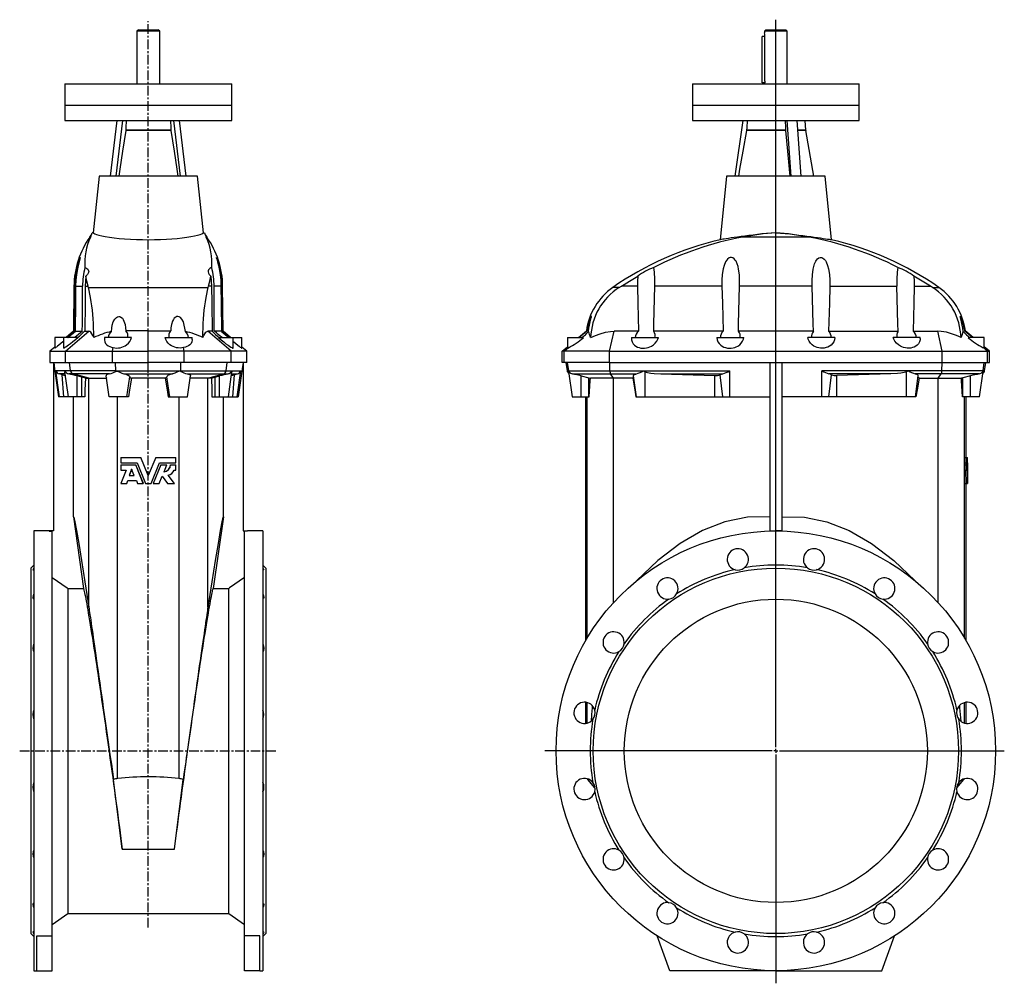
# Model space of a CAD drawing. Extents: x -263 to 1036, y -369 to 1631.
# Tile 2 of 2: x -263 to 1036, y 361 to 1631. Entities that reach past the tile are written whole.
import ezdxf

# ---------------------------------------------------------------- set-up
doc = ezdxf.new("R2010")
doc.units = 0
doc.linetypes.add('CENTERX2', pattern=[20.32, 12.7, -2.54, 2.54, -2.54])
doc.layers.get('0').update_dxf_attribs({"linetype": 'CONTINUOUS'})
doc.layers.add('FORMAT', color=7, linetype='CONTINUOUS')

# ---------------------------------------------------------------- blocks, each defined once
blk = doc.blocks.new('SW_CENTERMARKSYMBOL_0')
at = {"layer": 'FORMAT', "color": 0}
for p, q in [((0, 5), (0, 964.3)), ((-5, 0), (-304.9, 0)), ((0, 0), (-2.5, 0)), ((0, 0), (0, 2.5)), ((0, 0), (0, -2.5)), ((0, 0), (2.5, 0)), ((5, 0), (301.5, 0)), ((0, -5), (0, -306.5))]:
    blk.add_line(p, q, dxfattribs=at)

msp = doc.modelspace()

# ---------------------------------------------------------------- linework, layer by layer
at = {"color": 7, "linetype": 'CONTINUOUS'}
for p, q in [((-106.5, 1618.1), (-108.5, 1616.1)), ((-108.5, 1616.1), (-108.5, 1546.6)), ((-78.5, 1616.1), (-108.5, 1616.1)), ((-106.5, 1618.1), (-80.5, 1618.1)), ((-78.5, 1616.1), (-80.5, 1618.1)), ((-78.5, 1546.6), (-78.5, 1616.1)), ((721.6, 1618.1), (719.6, 1616.1)), ((719.6, 1616.1), (719.6, 1614)), ((734.6, 1616.1), (719.6, 1616.1)), ((721.6, 1618.1), (734.6, 1618.1)), ((734.6, 1618.1), (747.6, 1618.1)), ((749.6, 1616.1), (734.6, 1616.1)), ((749.6, 1616.1), (747.6, 1618.1)), ((749.6, 1546.6), (749.6, 1616.1)), ((716.6, 1548.1), (716.6, 1609.1)), ((720.2, 1609.1), (716.6, 1609.1)), ((720.2, 1609.1), (720.2, 1610.1)), ((720.2, 1550.1), (720.2, 1609.1)), ((-203.5, 1546.6), (-203.5, 1518.6)), ((-203.5, 1546.6), (16.5, 1546.6)), ((16.5, 1518.6), (16.5, 1546.6)), ((624.6, 1546.6), (624.6, 1518.6)), ((624.6, 1546.6), (734.6, 1546.6)), ((720.2, 1548.1), (716.6, 1548.1)), ((720.2, 1550.1), (720.2, 1548.1)), ((734.6, 1546.6), (844.6, 1546.6)), ((844.6, 1518.6), (844.6, 1546.6)), ((-203.5, 1518.6), (-203.5, 1498.6)), ((16.5, 1498.6), (16.5, 1518.6)), ((624.6, 1518.6), (624.6, 1498.6)), ((844.6, 1498.6), (844.6, 1518.6)), ((-203.5, 1498.6), (16.5, 1498.6)), ((-143.6, 1425.1), (-134.6, 1498.6)), ((-136.1, 1425.1), (-127.1, 1498.6)), ((-50.9, 1425.1), (-59.8, 1498.6)), ((-43.4, 1425.1), (-52.3, 1498.6)), ((624.6, 1498.6), (844.6, 1498.6)), ((681.1, 1425.1), (691.4, 1498.6)), ((754.9, 1425.1), (749.7, 1498.6)), ((767.9, 1425.1), (762.7, 1498.6)), ((774, 1485.6), (773.3, 1498.6)), ((-63.8, 1485.6), (-123.2, 1485.6)), ((-63.8, 1485.4), (-123.2, 1485.4)), ((747.5, 1485.6), (696, 1485.6)), ((747.5, 1485.4), (696, 1485.4)), ((784.6, 1425.1), (774, 1485.4)), ((-158.5, 1425.1), (-166.1, 1350.5)), ((-28.5, 1425.1), (-158.5, 1425.1)), ((-20.9, 1350.5), (-28.5, 1425.1)), ((669.6, 1425.1), (661.1, 1341.2)), ((734.6, 1425.1), (669.6, 1425.1)), ((799.6, 1425.1), (734.6, 1425.1)), ((808.2, 1341.2), (799.6, 1425.1)), ((-166.1, 1350.5), (-167.5, 1350.4)), ((-20.9, 1350.5), (-19.5, 1350.4)), ((778.6, 1344.6), (690.7, 1344.6)), ((734.6, 1350.5), (734.6, 1350.4)), ((-191.6, 1280.1), (-192.1, 1220.4)), ((-189.4, 1280.1), (-180.3, 1280.1)), ((-176.8, 1280.1), (-173.1, 1280.1)), ((-172.6, 1278.2), (-173.1, 1280.1)), ((-172.6, 1278.2), (-14.4, 1278.2)), ((-14.4, 1278.2), (-13.9, 1280.1)), ((-10.2, 1280.1), (-13.9, 1280.1)), ((2.4, 1280.1), (-6.7, 1280.1)), ((5.2, 1220.4), (4.6, 1280.1)), ((527.9, 1278.2), (530.8, 1280.1)), ((552, 1280.1), (530.8, 1280.1)), ((663.4, 1280.1), (575, 1280.1)), ((782.5, 1280.1), (686.8, 1280.1)), ((805.9, 1280.1), (894.2, 1280.1)), ((917.3, 1280.1), (938.5, 1280.1)), ((941.3, 1278.2), (938.5, 1280.1)), ((-217, 1212.1), (-217, 1198.2)), ((-205.5, 1212.1), (-217, 1212.1)), ((-205.5, 1212.1), (-205.5, 1198.4)), ((-186, 1212.1), (-205.5, 1212.1)), ((-202.6, 1194.1), (-171.8, 1220.4)), ((-192.1, 1220.4), (-202, 1212.1)), ((-191, 1220.4), (-192.1, 1220.4)), ((-190, 1220.4), (-180.6, 1220.4)), ((-177.5, 1220.4), (-171.8, 1220.4)), ((-151.5, 1212.1), (-151.5, 1209.7)), ((-115.7, 1212.1), (-151.5, 1212.1)), ((-93.5, 1194.1), (-93.5, 1220.9)), ((-71.2, 1212.1), (-35.5, 1212.1)), ((-35.5, 1209.7), (-35.5, 1212.1)), ((15.7, 1194.1), (-15.1, 1220.4)), ((-9.4, 1220.4), (-15.1, 1220.4)), ((3, 1220.4), (-6.4, 1220.4)), ((-0.9, 1212.1), (18.5, 1212.1)), ((4.1, 1220.4), (5.2, 1220.4)), ((15.1, 1212.1), (5.2, 1220.4)), ((18.5, 1198.4), (18.5, 1212.1)), ((18.5, 1212.1), (30, 1212.1)), ((30, 1198.2), (30, 1212.1)), ((459.6, 1212.1), (459.6, 1198.4)), ((459.6, 1212.1), (480.6, 1212.1)), ((474.1, 1212.1), (484.6, 1220.9)), ((515.2, 1194.1), (521.1, 1220.4)), ((553.4, 1220.4), (521.1, 1220.4)), ((544.1, 1212.1), (544.1, 1210.9)), ((544.1, 1212.1), (579.7, 1212.1)), ((665, 1220.4), (573.4, 1220.4)), ((656.6, 1212.1), (692.5, 1212.1)), ((784.1, 1220.4), (685.2, 1220.4)), ((812.6, 1212.1), (776.8, 1212.1)), ((804.3, 1220.4), (895.9, 1220.4)), ((925.1, 1212.1), (889.6, 1212.1)), ((915.8, 1220.4), (948.2, 1220.4)), ((925.1, 1210.9), (925.1, 1212.1)), ((954.1, 1194.1), (948.2, 1220.4)), ((995.2, 1212.1), (984.6, 1220.9)), ((1009.6, 1212.1), (988.6, 1212.1)), ((1009.6, 1198.4), (1009.6, 1212.1)), ((-217, 1199.5), (-223.5, 1194.1)), ((-140.9, 1194.1), (-140, 1198.9)), ((-46.1, 1194.1), (-46.9, 1198.9)), ((36.5, 1194.1), (30, 1199.5)), ((452.6, 1194.1), (459.6, 1200)), ((455.2, 1194.1), (460.9, 1198.9)), ((1014.1, 1194.1), (1008.4, 1198.9)), ((1016.6, 1194.1), (1009.6, 1200)), ((-223.5, 1194.1), (-223.5, 1179.1)), ((-223.5, 1194.1), (-202.6, 1194.1)), ((-202.6, 1194.1), (-140.9, 1194.1)), ((-202.6, 1179.1), (-202.6, 1194.1)), ((-140.9, 1194.1), (-93.5, 1194.1)), ((-140.9, 1179.1), (-140.9, 1194.1)), ((-93.5, 1179.1), (-93.5, 1194.1)), ((-46.1, 1194.1), (-93.5, 1194.1)), ((-46.1, 1179.1), (-46.1, 1194.1)), ((15.7, 1194.1), (-46.1, 1194.1)), ((15.7, 1179.1), (15.7, 1194.1)), ((36.5, 1194.1), (15.7, 1194.1)), ((36.5, 1179.1), (36.5, 1194.1)), ((452.6, 1179.1), (452.6, 1194.1)), ((455.2, 1194.1), (452.6, 1194.1)), ((455.2, 1179.1), (455.2, 1194.1)), ((515.2, 1194.1), (455.2, 1194.1)), ((515.2, 1179.1), (515.2, 1194.1)), ((515.2, 1194.1), (954.1, 1194.1)), ((954.1, 1179.1), (954.1, 1194.1)), ((954.1, 1194.1), (1014.1, 1194.1)), ((1014.1, 1179.1), (1014.1, 1194.1)), ((1014.1, 1194.1), (1016.6, 1194.1)), ((1016.6, 1179.1), (1016.6, 1194.1)), ((-223.5, 1179.1), (-202.6, 1179.1)), ((-218.5, 1179.1), (-218.5, 957.1)), ((-202.6, 1179.1), (-140.9, 1179.1)), ((-196.1, 1168.4), (-197.5, 1179.1)), ((-140.9, 1179.1), (-93.5, 1179.1)), ((-136.4, 1168.4), (-136.6, 1179.1)), ((-46.1, 1179.1), (-93.5, 1179.1)), ((-50.5, 1168.4), (-50.4, 1179.1)), ((15.7, 1179.1), (-46.1, 1179.1)), ((9.1, 1168.4), (10.6, 1179.1)), ((36.5, 1179.1), (15.7, 1179.1)), ((31.5, 1179.1), (31.5, 957.1)), ((455.2, 1179.1), (452.6, 1179.1)), ((515.2, 1179.1), (455.2, 1179.1)), ((457.6, 1179.1), (459.1, 1168.4)), ((461.3, 1168.4), (459.8, 1179.1)), ((515.2, 1179.1), (954.1, 1179.1)), ((515.7, 1168.4), (515.4, 1179.1)), ((726.6, 1179.1), (726.6, 957.1)), ((742.6, 1179.1), (742.6, 957.1)), ((953.6, 1168.4), (953.9, 1179.1)), ((954.1, 1179.1), (1014.1, 1179.1)), ((1008, 1168.4), (1009.5, 1179.1)), ((1010.1, 1168.4), (1011.6, 1179.1)), ((1014.1, 1179.1), (1016.6, 1179.1)), ((-203.7, 1168.4), (-215.4, 1168.4)), ((-210.6, 1134.1), (-215.4, 1168.4)), ((-203.3, 1164.2), (-211.2, 1164.2)), ((-205, 1134.1), (-207.1, 1163.2)), ((-196.1, 1168.4), (-203.7, 1168.4)), ((-199, 1134.1), (-203.7, 1167.1)), ((-192.5, 1164.2), (-198.6, 1164.2)), ((-136.4, 1168.4), (-196.1, 1168.4)), ((-144.8, 1164.2), (-192.5, 1164.2)), ((-172, 1158.6), (-192.5, 1164.2)), ((-181.4, 1159.9), (-187.5, 1161.5)), ((-187.5, 1134.1), (-187.5, 1161.5)), ((-181.4, 1134.1), (-181.4, 1159.9)), ((-176.6, 1158.6), (-172, 1158.6)), ((-172, 1158.6), (-148.9, 1158.6)), ((-172, 856.4), (-172, 1158.6)), ((-145.2, 1134.1), (-149.1, 1161.7)), ((-148.7, 1159.1), (-148.9, 1158.6)), ((-136.4, 1168.4), (-50.5, 1168.4)), ((-125.2, 1164.2), (-61.8, 1164.2)), ((-121.7, 1134.1), (-118, 1160.4)), ((-71.3, 1158.6), (-115.7, 1158.6)), ((-65.2, 1134.1), (-68.9, 1160.4)), ((-50.5, 1168.4), (9.1, 1168.4)), ((-42.1, 1164.2), (5.5, 1164.2)), ((-41.7, 1134.1), (-37.8, 1161.7)), ((-38.2, 1159.1), (-38.1, 1158.6)), ((-14.9, 1158.6), (-38.1, 1158.6)), ((-14.9, 1158.6), (5.5, 1164.2)), ((-14.9, 856.4), (-14.9, 1158.6)), ((-10.3, 1158.6), (-14.9, 1158.6)), ((-5.5, 1159.9), (0.5, 1161.5)), ((-5.5, 1134.1), (-5.5, 1159.9)), ((0.5, 1134.1), (0.5, 1161.5)), ((5.5, 1164.2), (11.6, 1164.2)), ((9.1, 1168.4), (16.7, 1168.4)), ((12.1, 1134.1), (16.7, 1167.1)), ((16.3, 1164.2), (24.2, 1164.2)), ((16.7, 1168.4), (28.4, 1168.4)), ((18, 1134.1), (20.1, 1163.2)), ((23.6, 1134.1), (28.4, 1168.4)), ((461.2, 1167.4), (465.9, 1134.1)), ((461.3, 1168.4), (515.7, 1168.4)), ((466.4, 1164.2), (516.3, 1164.2)), ((477.6, 1161.7), (488, 1159.1)), ((477.6, 1134.1), (477.6, 1161.7)), ((488, 1159.1), (489.9, 1158.6)), ((488, 1134.1), (488, 1159.1)), ((520.3, 1158.6), (489.9, 1158.6)), ((515.7, 1168.4), (559.7, 1168.4)), ((516.3, 1164.2), (550.9, 1164.2)), ((520.3, 1158.6), (516.3, 1164.2)), ((545.7, 1158.6), (520.3, 1158.6)), ((550.6, 1134.1), (546.7, 1161.5)), ((559.7, 1168.4), (673.8, 1168.4)), ((562.1, 1134.1), (562.1, 1167.1)), ((582.8, 1164.2), (664.5, 1164.2)), ((582.8, 1164.2), (654.2, 1162.2)), ((654.2, 1134.1), (654.2, 1162.2)), ((664.7, 1134.1), (661.2, 1163.2)), ((674, 1134.1), (673.8, 1168.4)), ((795.2, 1134.1), (795.5, 1168.4)), ((909.6, 1168.4), (795.5, 1168.4)), ((804.6, 1134.1), (808.1, 1163.2)), ((886.5, 1164.2), (804.7, 1164.2)), ((886.5, 1164.2), (815.1, 1162.2)), ((815.1, 1134.1), (815.1, 1162.2)), ((907.1, 1134.1), (907.1, 1167.1)), ((953.6, 1168.4), (909.6, 1168.4)), ((952.9, 1164.2), (918.4, 1164.2)), ((918.7, 1134.1), (922.5, 1161.5)), ((923.6, 1158.6), (949, 1158.6)), ((949, 1158.6), (952.9, 1164.2)), ((949, 1158.6), (979.4, 1158.6)), ((1002.9, 1164.2), (952.9, 1164.2)), ((1008, 1168.4), (953.6, 1168.4)), ((981.2, 1159.1), (979.4, 1158.6)), ((991.6, 1161.7), (981.2, 1159.1)), ((981.2, 1134.1), (981.2, 1159.1)), ((991.6, 1134.1), (991.6, 1161.7)), ((1003.4, 1134.1), (1008.1, 1167.4)), ((-210.6, 1134.1), (-212.1, 1134.1)), ((-205, 1134.1), (-210.6, 1134.1)), ((-199, 1134.1), (-205, 1134.1)), ((-187.5, 1134.1), (-199, 1134.1)), ((-192.4, 975.9), (-192.4, 1134.1)), ((-181.4, 1134.1), (-187.5, 1134.1)), ((-177.3, 1134.1), (-181.4, 1134.1)), ((-121.7, 1134.1), (-145.2, 1134.1)), ((-145.2, 1134.1), (-145.2, 1134.1)), ((-134, 630.5), (-134, 1134.1)), ((-119.8, 1134.1), (-121.7, 1134.1)), ((-67.1, 1134.1), (-65.2, 1134.1)), ((-65.2, 1134.1), (-41.7, 1134.1)), ((-52.9, 630.5), (-52.9, 1134.1)), ((-41.7, 1134.1), (-41.7, 1134.1)), ((-9.6, 1134.1), (-5.5, 1134.1)), ((-5.5, 1134.1), (0.5, 1134.1)), ((0.5, 1134.1), (12.1, 1134.1)), ((5.5, 975.9), (5.5, 1134.1)), ((12.1, 1134.1), (18, 1134.1)), ((18, 1134.1), (23.6, 1134.1)), ((23.6, 1134.1), (25.2, 1134.1)), ((465.9, 1134.1), (477.6, 1134.1)), ((477.6, 1134.1), (488, 1134.1)), ((483.6, 1134.1), (483.6, 812.3)), ((488, 1134.1), (488.3, 1134.1)), ((549.9, 1134.1), (550.6, 1134.1)), ((550.6, 1134.1), (562.1, 1134.1)), ((562.1, 1134.1), (654.2, 1134.1)), ((654.2, 1134.1), (664.7, 1134.1)), ((664.7, 1134.1), (674, 1134.1)), ((674, 1134.1), (726.6, 1134.1)), ((795.2, 1134.1), (742.6, 1134.1)), ((804.6, 1134.1), (795.2, 1134.1)), ((815.1, 1134.1), (804.6, 1134.1)), ((907.1, 1134.1), (815.1, 1134.1)), ((918.7, 1134.1), (907.1, 1134.1)), ((919.4, 1134.1), (918.7, 1134.1)), ((981.2, 1134.1), (981, 1134.1)), ((991.6, 1134.1), (981.2, 1134.1)), ((985.6, 1054.1), (985.6, 1134.1)), ((1003.4, 1134.1), (991.6, 1134.1)), ((-129.6, 1054.1), (-103.3, 1054.1)), ((-129.6, 1054.1), (-129.6, 1047)), ((-93.5, 1030.1), (-103.3, 1054.1)), ((-103.2, 1054.1), (-103.3, 1054.1)), ((-93.5, 1030.1), (-103.2, 1054.1)), ((-83.7, 1054.1), (-93.5, 1030.1)), ((-83.7, 1054.1), (-93.5, 1030.1)), ((-83.7, 1054.1), (-57.3, 1054.1)), ((-83.7, 1054.1), (-83.7, 1054.1)), ((-57.3, 1047), (-57.3, 1054.1)), ((984.1, 1054.1), (984.1, 1047)), ((984.1, 1054.1), (986.1, 1054.1)), ((986.1, 1054.1), (986.1, 1047)), ((986.1, 1054.1), (987.5, 1054.1)), ((987.6, 1030.1), (987.5, 1054.1)), ((-129.6, 1047), (-108.2, 1047)), ((-129.6, 1044.2), (-129.6, 1037.4)), ((-129.6, 1044.2), (-110, 1044.2)), ((-100.1, 1019.8), (-110, 1044.2)), ((-110, 1044.2), (-110, 1044.2)), ((-100, 1019.8), (-110, 1044.2)), ((-108.2, 1047), (-97.1, 1019.8)), ((-89.9, 1019.8), (-78.8, 1047)), ((-77, 1044.2), (-86.9, 1019.8)), ((-76.9, 1044.2), (-86.9, 1019.8)), ((-78.8, 1047), (-57.3, 1047)), ((-76.9, 1044.2), (-77, 1044.2)), ((-76.9, 1044.2), (-69.2, 1044.2)), ((-72.8, 1035.3), (-69.2, 1044.2)), ((-64.2, 1044.2), (-64.4, 1044.2)), ((-64.2, 1044.2), (-57.3, 1044.2)), ((-57.3, 1037.4), (-57.3, 1044.2)), ((984.1, 1047), (986.1, 1047)), ((984.1, 1044.2), (984.1, 1037.4)), ((984.1, 1044.2), (986.1, 1044.2)), ((985.4, 1047), (985.4, 1044.2)), ((986.1, 1047), (987.4, 1047)), ((986.1, 1044.2), (986.1, 1037.4)), ((986.1, 1044.2), (987.3, 1044.2)), ((987.6, 1019.8), (987.3, 1044.2)), ((987.4, 1047), (987.6, 1019.8)), ((-129.6, 1037.4), (-122.8, 1037.4)), ((-122.8, 1037.4), (-129.6, 1019.8)), ((-115.5, 1038.6), (-118.7, 1030.1)), ((-118.7, 1030.1), (-112, 1030.1)), ((-115.4, 1038.6), (-118.6, 1030.1)), ((-112, 1030.1), (-115.5, 1038.6)), ((-79.2, 1019.8), (-75.3, 1029.4)), ((-75.3, 1029.4), (-68, 1019.8)), ((-75.3, 1029.4), (-68.1, 1019.8)), ((-59.1, 1019.8), (-67.3, 1030.7)), ((-59.4, 1037.4), (-57.3, 1037.4)), ((984.6, 1037.4), (984.1, 1019.8)), ((984.1, 1037.4), (986.1, 1037.4)), ((986.1, 1037.4), (986.6, 1037.4)), ((986.6, 1037.4), (986.1, 1019.8)), ((987, 1038.6), (986.9, 1030.1)), ((986.9, 1030.1), (987.2, 1030.1)), ((987.2, 1030.1), (987, 1038.6)), ((987.6, 1019.8), (987.6, 1030.1)), ((-129.6, 1019.8), (-122, 1019.8)), ((-122, 1019.8), (-120.5, 1023.6)), ((-121.8, 1019.8), (-122, 1019.8)), ((-121.8, 1019.8), (-120.4, 1023.6)), ((-120.5, 1023.6), (-109.3, 1023.6)), ((-109.3, 1023.6), (-107.8, 1019.8)), ((-107.8, 1019.8), (-100.1, 1019.8)), ((-100, 1019.8), (-100.1, 1019.8)), ((-97.1, 1019.8), (-89.9, 1019.8)), ((-86.9, 1019.8), (-86.9, 1019.8)), ((-86.9, 1019.8), (-79.2, 1019.8)), ((-68, 1019.8), (-68.1, 1019.8)), ((-68, 1019.8), (-59.1, 1019.8)), ((984.1, 1019.8), (986.1, 1019.8)), ((985.4, 1019.8), (985.7, 1019.8)), ((985.6, 812.3), (985.6, 1019.8)), ((986.1, 1019.8), (986.7, 1019.8)), ((986.7, 1019.8), (986.8, 1023.6)), ((986.8, 1023.6), (987.3, 1023.6)), ((986.8, 1019.8), (987.4, 1019.8)), ((987.3, 1023.6), (987.4, 1019.8)), ((987.6, 1019.8), (987.6, 1019.8)), ((-192.4, 975.9), (-179.2, 881.4)), ((5.5, 975.9), (-7.8, 881.4)), ((-224.5, 957.1), (-244.5, 957.1)), ((-244.5, 957.1), (-244.5, 377.1)), ((-224.5, 957.1), (-224.5, 957)), ((-218.5, 957.1), (-224.5, 957.1)), ((-224.5, 957), (-220.5, 957)), ((-220.5, 423.1), (-220.5, 957)), ((31.5, 957.1), (37.5, 957.1)), ((33.5, 423.1), (33.5, 957)), ((37.5, 957), (33.5, 957)), ((57.5, 957.1), (37.5, 957.1)), ((37.5, 957.1), (37.5, 957)), ((57.5, 957.1), (57.5, 377.1)), ((726.6, 957.1), (726.6, 957)), ((726.6, 957.1), (734.6, 957.1)), ((742.6, 957.1), (734.6, 957.1)), ((742.6, 957.1), (742.6, 957)), ((-244.5, 912.1), (-248.5, 908.1)), ((61.5, 908.1), (57.5, 912.1)), ((-248.5, 908.1), (-248.5, 426.1)), ((61.5, 908.1), (61.5, 426.1)), ((-199.8, 881.4), (-199.8, 452.6)), ((-199.8, 881.4), (-179.2, 881.4)), ((-7.8, 881.4), (12.8, 881.4)), ((12.8, 452.6), (12.8, 881.4)), ((483.6, 731.2), (483.6, 703.4)), ((985.6, 703.4), (985.6, 731.2)), ((-127.9, 537.3), (-139.5, 629.4)), ((-59, 537.3), (-47.4, 629.4)), ((486.6, 630.1), (486.5, 629.4)), ((495.9, 618.2), (486.5, 629.4)), ((973.3, 618.2), (982.7, 629.4)), ((982.7, 630.1), (982.7, 629.4)), ((-127.9, 537.3), (-59, 537.3)), ((-220.5, 438.1), (-199.8, 452.6)), ((-199.8, 452.6), (12.8, 452.6)), ((12.8, 452.6), (33.5, 438.1)), ((-248.5, 426.1), (-244.5, 422.1)), ((-240.5, 423.1), (-220.5, 423.1)), ((-240.5, 377.1), (-240.5, 423.1)), ((-220.5, 377.1), (-220.5, 423.1)), ((53.5, 423.1), (33.5, 423.1)), ((33.5, 377.1), (33.5, 423.1)), ((53.5, 377.1), (53.5, 423.1)), ((57.5, 422.1), (61.5, 426.1)), ((594.6, 377.1), (577.9, 423.1)), ((874.6, 377.1), (891.4, 423.1)), ((-244.5, 377.1), (-240.5, 377.1)), ((-240.5, 377.1), (-220.5, 377.1)), ((53.5, 377.1), (33.5, 377.1)), ((53.5, 377.1), (57.5, 377.1)), ((734.6, 377.1), (594.6, 377.1)), ((734.6, 377.1), (874.6, 377.1))]:
    msp.add_line(p, q, dxfattribs=at)
at = {"color": 8, "linetype": 'CONTINUOUS'}
for p, q in [((-203.5, 1518.6), (16.5, 1518.6)), ((624.6, 1518.6), (844.6, 1518.6)), ((774, 1485.6), (763.6, 1485.6)), ((774, 1485.4), (763.7, 1485.4)), ((-169.8, 1344.6), (-170.7, 1344.6)), ((-17.2, 1344.6), (-16.3, 1344.6)), ((-190.6, 1280.1), (-191.6, 1280.1)), ((3.6, 1280.1), (4.6, 1280.1)), ((527.9, 1278.2), (519.5, 1278.2)), ((941.3, 1278.2), (949.7, 1278.2)), ((461.3, 1168.4), (459.1, 1168.4)), ((520.3, 862.4), (520.3, 1158.6)), ((949, 862.4), (949, 1158.6)), ((1008, 1168.4), (1010.1, 1168.4)), ((485.6, 815.7), (485.6, 1134.1)), ((983.6, 815.7), (983.6, 1134.1)), ((485.6, 703.8), (485.6, 730.9)), ((983.6, 703.8), (983.6, 730.9))]:
    msp.add_line(p, q, dxfattribs=at)
at = {"color": 7, "linetype": 'CONTINUOUS'}
for points in [[(719.8, 1546.6), (719.9, 1547.2), (720, 1548.1)], [(-122.6, 1498.6), (-123, 1488.7), (-123.2, 1485.6)], [(-64.4, 1498.6), (-63.9, 1488.7), (-63.8, 1485.6)], [(696.7, 1498.6), (696.2, 1488.7), (696, 1485.6)], [(747.1, 1498.6), (747.4, 1488.7), (747.5, 1485.6)], [(-123.2, 1485.4), (-127.4, 1458.2), (-131.1, 1434.2), (-132.5, 1425.1)], [(-123.2, 1485.6), (-123.2, 1485.5), (-123.2, 1485.4)], [(-63.8, 1485.6), (-63.8, 1485.5), (-63.8, 1485.4)], [(-63.8, 1485.4), (-59.5, 1458.2), (-55.8, 1434.2), (-54.4, 1425.1)], [(696, 1485.4), (691.1, 1458.2), (686.8, 1434.2), (685.2, 1425.1)], [(696, 1485.6), (696, 1485.5), (696, 1485.4)], [(747.5, 1485.6), (747.5, 1485.5), (747.5, 1485.4)], [(747.5, 1485.4), (749.9, 1458.2), (752, 1434.2), (752.9, 1425.1)], [(-166.1, 1350.5), (-165.6, 1349.8), (-164.3, 1349), (-162.1, 1348.1), (-159, 1347.2), (-155, 1346.3), (-150.3, 1345.4), (-144.8, 1344.5), (-138.7, 1343.7), (-131.9, 1343), (-124.8, 1342.4), (-117.2, 1341.9), (-109.3, 1341.5), (-101.4, 1341.3), (-93.5, 1341.2), (-85.4, 1341.3), (-77.5, 1341.5), (-69.7, 1341.9), (-62.3, 1342.3), (-55.3, 1342.9), (-48.7, 1343.6), (-42.6, 1344.4), (-37.2, 1345.3), (-32.5, 1346.2), (-28.4, 1347.1), (-25.2, 1348), (-22.9, 1348.9), (-21.4, 1349.7), (-20.9, 1350.5)], [(734.6, 1350.5), (728.5, 1350), (722.5, 1349.4), (716.3, 1348.8), (710.3, 1348.1), (704.6, 1347.4), (699.1, 1346.8), (693.8, 1346.1), (688.7, 1345.4), (684, 1344.7), (679.8, 1344.1), (675.8, 1343.5), (672.2, 1343), (669.2, 1342.5), (666.6, 1342.1), (664.5, 1341.8), (662.9, 1341.5), (661.6, 1341.3), (661.1, 1341.2)], [(734.6, 1350.5), (740.7, 1350), (746.8, 1349.4), (753, 1348.8), (759, 1348.1), (764.7, 1347.4), (770.1, 1346.8), (775.5, 1346.1), (780.6, 1345.4), (785.2, 1344.7), (789.5, 1344.1), (793.5, 1343.5), (797.1, 1343), (800.1, 1342.5), (802.6, 1342.1), (804.8, 1341.8), (806.4, 1341.5), (807.7, 1341.3), (808.2, 1341.2)], [(-190.6, 1280.1), (-190.3, 1287.6), (-189.4, 1295.1), (-188.1, 1302.4), (-187.2, 1306), (-186.3, 1309.5), (-185.2, 1312.8), (-184.7, 1314.3), (-184.1, 1315.8), (-183.6, 1317.1), (-183.3, 1317.7), (-183.2, 1317.6), (-183.3, 1317.1), (-183.8, 1315.5), (-184.2, 1313.8), (-184.8, 1311.9), (-185.9, 1307.4), (-187, 1302.7), (-188.2, 1295.3), (-189, 1287.7), (-189.4, 1280.1)], [(3.6, 1280.1), (3.3, 1287.6), (2.5, 1295.1), (1.1, 1302.4), (0.3, 1306), (-0.7, 1309.5), (-1.7, 1312.8), (-2.3, 1314.3), (-2.8, 1315.8), (-3.4, 1317.1), (-3.7, 1317.7), (-3.7, 1317.6), (-3.6, 1317.1), (-3.2, 1315.5), (-2.7, 1313.8), (-2.2, 1311.9), (-1, 1307.4), (0, 1302.7), (1.3, 1295.3), (2.1, 1287.7), (2.4, 1280.1)], [(686.8, 1280.1), (686.8, 1287.6), (686.5, 1295.1), (685.5, 1302.4), (684.7, 1306), (683.6, 1309.5), (682.1, 1312.8), (681.1, 1314.3), (679.8, 1315.8), (678, 1317.1), (676.3, 1317.7), (674.4, 1317.6), (672.8, 1317.1), (670.8, 1315.5), (669.3, 1313.8), (668.1, 1311.9), (666.3, 1307.4), (665, 1302.7), (663.9, 1295.3), (663.4, 1287.7), (663.4, 1280.1)], [(782.5, 1280.1), (782.4, 1287.6), (782.8, 1295.1), (783.8, 1302.4), (784.6, 1306), (785.6, 1309.5), (787.2, 1312.8), (788.2, 1314.3), (789.4, 1315.8), (791.2, 1317.1), (793, 1317.7), (794.8, 1317.6), (796.4, 1317.1), (798.5, 1315.5), (800, 1313.8), (801.1, 1311.9), (803, 1307.4), (804.2, 1302.7), (805.4, 1295.3), (805.9, 1287.7), (805.9, 1280.1)], [(-177.1, 1304.6), (-176, 1304.1), (-174.6, 1303.4), (-173.5, 1302.5), (-172.7, 1301.3), (-172.3, 1300.1), (-172.2, 1298.7), (-172.7, 1297.2), (-173.6, 1295.5), (-175.1, 1293.9), (-175.9, 1293.2)], [(-9.8, 1304.6), (-11, 1304.1), (-12.4, 1303.4), (-13.4, 1302.5), (-14.3, 1301.3), (-14.7, 1300.1), (-14.7, 1298.7), (-14.3, 1297.2), (-13.3, 1295.5), (-11.9, 1293.9), (-11, 1293.2)], [(-175.9, 1293.2), (-176.5, 1286.7), (-176.8, 1280.1)], [(-173.1, 1280.1), (-174.7, 1286.7), (-175.9, 1293.2)], [(-13.9, 1280.1), (-12.2, 1286.7), (-11, 1293.2)], [(-11, 1293.2), (-10.4, 1286.7), (-10.2, 1280.1)], [(530.8, 1280.1), (541.4, 1286.7), (552.4, 1293.2)], [(552.4, 1293.2), (552, 1286.7), (552, 1280.1)], [(916.9, 1293.2), (917.3, 1286.7), (917.3, 1280.1)], [(938.5, 1280.1), (927.8, 1286.7), (916.9, 1293.2)], [(-191, 1220.4), (-191, 1230.3), (-190.6, 1280.1)], [(-189.4, 1280.1), (-189.6, 1257.7), (-190, 1220.4)], [(-180.6, 1220.4), (-180.5, 1230.3), (-180.3, 1280.1)], [(-176.8, 1280.1), (-177, 1257.7), (-177.5, 1220.4)], [(-165.5, 1212.1), (-165.5, 1218.3), (-165.7, 1224.4), (-165.9, 1230.6), (-166.3, 1236.7), (-166.8, 1242.7), (-167.3, 1248.5), (-168, 1254.1), (-168.8, 1259.5), (-169.6, 1264.8), (-170.5, 1269.6), (-171.5, 1274.2), (-172.6, 1278.2)], [(-21.4, 1212.1), (-21.4, 1218.3), (-21.3, 1224.4), (-21, 1230.6), (-20.7, 1236.7), (-20.2, 1242.7), (-19.6, 1248.5), (-19, 1254.1), (-18.2, 1259.5), (-17.3, 1264.8), (-16.4, 1269.6), (-15.4, 1274.2), (-14.4, 1278.2)], [(-10.2, 1280.1), (-9.9, 1257.7), (-9.4, 1220.4)], [(-6.4, 1220.4), (-6.4, 1230.3), (-6.7, 1280.1)], [(2.4, 1280.1), (2.6, 1257.7), (3, 1220.4)], [(4.1, 1220.4), (4, 1230.3), (3.6, 1280.1)], [(552, 1280.1), (552.5, 1257.7), (553.4, 1220.4)], [(573.4, 1220.4), (573.7, 1230.3), (575, 1280.1)], [(663.4, 1280.1), (664, 1257.7), (665, 1220.4)], [(685.2, 1220.4), (685.5, 1230.3), (686.8, 1280.1)], [(784.1, 1220.4), (783.8, 1230.3), (782.5, 1280.1)], [(805.9, 1280.1), (805.3, 1257.7), (804.3, 1220.4)], [(895.9, 1220.4), (895.6, 1230.3), (894.2, 1280.1)], [(917.3, 1280.1), (916.8, 1257.7), (915.8, 1220.4)], [(-142.3, 1220.1), (-141.8, 1224.4), (-141, 1228.7), (-139.7, 1232.7), (-137.8, 1236.3), (-135.7, 1238.6), (-134.1, 1239.5), (-132.5, 1239.9), (-130.9, 1239.8), (-129.6, 1239.2), (-127.7, 1237.6), (-126.5, 1235.8), (-125.6, 1233.9), (-124.2, 1229.5), (-123.4, 1224.9), (-123, 1220.9)], [(-44.6, 1220.1), (-45.1, 1224.4), (-46, 1228.7), (-47.2, 1232.7), (-49.2, 1236.3), (-51.2, 1238.6), (-52.9, 1239.5), (-54.4, 1239.9), (-56, 1239.8), (-57.4, 1239.2), (-59.2, 1237.6), (-60.4, 1235.8), (-61.4, 1233.9), (-62.8, 1229.5), (-63.6, 1224.9), (-64, 1220.9)], [(487.4, 1220.1), (488, 1224.4), (488.8, 1228.7), (489.7, 1232.7), (490.6, 1236.3), (491.1, 1238.6), (491.3, 1239.5), (491.3, 1239.9), (491.1, 1239.8), (490.8, 1239.2), (490, 1237.6), (489.3, 1235.8), (488.7, 1233.9), (487.4, 1229.5), (486.3, 1224.9), (485.7, 1220.9)], [(981.8, 1220.1), (981.3, 1224.4), (980.5, 1228.7), (979.6, 1232.7), (978.7, 1236.3), (978.1, 1238.6), (977.9, 1239.5), (977.9, 1239.9), (978.1, 1239.8), (978.5, 1239.2), (979.2, 1237.6), (979.9, 1235.8), (980.6, 1233.9), (981.9, 1229.5), (982.9, 1224.9), (983.6, 1220.9)], [(-186, 1212.1), (-189.6, 1209.2), (-193.1, 1206.4), (-196, 1204.1), (-198.7, 1202.1), (-200.7, 1200.8), (-202.4, 1199.6), (-203.6, 1198.9), (-204.6, 1198.4), (-205.2, 1198.2), (-205.5, 1198.3), (-205.4, 1198.4)], [(-201.1, 1212.1), (-198.6, 1214.1), (-196.1, 1216.2), (-193.6, 1218.3), (-191, 1220.4)], [(-165.5, 1212.1), (-166.8, 1214.9), (-168.2, 1217.3), (-169.5, 1219.1), (-170.9, 1220.2), (-171.8, 1220.4)], [(-151.4, 1209.7), (-151.5, 1209.2), (-151, 1206.6), (-150, 1204.5), (-148.4, 1202.7), (-146.6, 1201.3), (-144.4, 1200.2), (-142.3, 1199.4), (-140, 1198.9)], [(-140, 1198.9), (-137.7, 1198.5), (-135.4, 1198.4), (-133, 1198.5), (-130.6, 1198.8), (-128.3, 1199.4), (-126.2, 1200.2), (-124, 1201.3), (-122.1, 1202.6), (-119.7, 1204.7), (-117.8, 1207), (-116.5, 1209.5), (-115.7, 1212.1)], [(-93.5, 1220.9), (-105.4, 1220.9), (-117.2, 1220.9), (-123, 1220.9)], [(-93.5, 1220.9), (-81.6, 1220.9), (-69.7, 1220.9), (-64, 1220.9)], [(-46.9, 1198.9), (-49.2, 1198.5), (-51.6, 1198.4), (-54, 1198.5), (-56.4, 1198.8), (-58.6, 1199.4), (-60.8, 1200.2), (-62.9, 1201.3), (-64.9, 1202.6), (-67.3, 1204.7), (-69.1, 1207), (-70.4, 1209.5), (-71.2, 1212.1)], [(-35.5, 1209.7), (-35.5, 1209.2), (-36, 1206.6), (-37, 1204.5), (-38.6, 1202.7), (-40.3, 1201.3), (-42.5, 1200.2), (-44.6, 1199.4), (-46.9, 1198.9)], [(-21.4, 1212.1), (-20.1, 1214.9), (-18.8, 1217.3), (-17.4, 1219.1), (-16, 1220.2), (-15.1, 1220.4)], [(-0.9, 1212.1), (2.6, 1209.2), (6.1, 1206.4), (9, 1204.1), (11.8, 1202.1), (13.7, 1200.8), (15.5, 1199.6), (16.7, 1198.9), (17.6, 1198.4), (18.2, 1198.2), (18.5, 1198.3), (18.5, 1198.4)], [(14.1, 1212.1), (11.7, 1214.1), (9.2, 1216.2), (6.6, 1218.3), (4.1, 1220.4)], [(490.3, 1212.1), (496.5, 1214.9), (502.8, 1217.3), (509.6, 1219.1), (516.5, 1220.2), (521.1, 1220.4)], [(544.2, 1210.9), (544.3, 1209.2), (545, 1206.4), (546.3, 1204.1), (548.1, 1202.1), (549.9, 1200.8), (552.1, 1199.6), (554.2, 1198.9), (556.5, 1198.4), (558.9, 1198.2), (561.5, 1198.3), (563.8, 1198.6), (566, 1199.2), (568.3, 1200), (570.4, 1201), (573, 1202.7), (575.2, 1204.6), (577.5, 1207.3), (579, 1210.1), (579.7, 1212.1)], [(656.6, 1212.1), (657.1, 1209.2), (658.2, 1206.4), (659.7, 1204.2), (661.8, 1202.1), (663.8, 1200.8), (666.1, 1199.6), (668.3, 1198.9), (670.7, 1198.4), (673.2, 1198.2), (675.8, 1198.3), (678.1, 1198.7), (680.3, 1199.2), (682.4, 1200), (684.4, 1201), (686.9, 1202.7), (688.9, 1204.7), (690.8, 1207.4), (692.1, 1210.2), (692.5, 1212.1)], [(812.6, 1212.1), (812.2, 1209.2), (811.1, 1206.4), (809.6, 1204.2), (807.5, 1202.1), (805.5, 1200.8), (803.1, 1199.6), (800.9, 1198.9), (798.6, 1198.4), (796, 1198.2), (793.5, 1198.3), (791.2, 1198.7), (789, 1199.2), (786.8, 1200), (784.8, 1201), (782.4, 1202.7), (780.4, 1204.7), (778.4, 1207.4), (777.2, 1210.2), (776.8, 1212.1)], [(925, 1210.9), (925, 1209.2), (924.2, 1206.4), (923, 1204.1), (921.2, 1202.1), (919.4, 1200.8), (917.2, 1199.6), (915.1, 1198.9), (912.8, 1198.4), (910.3, 1198.2), (907.8, 1198.3), (905.5, 1198.6), (903.2, 1199.2), (901, 1200), (898.9, 1201), (896.3, 1202.7), (894, 1204.6), (891.8, 1207.3), (890.2, 1210.1), (889.6, 1212.1)], [(979, 1212.1), (972.8, 1214.9), (966.4, 1217.3), (959.7, 1219.1), (952.8, 1220.2), (948.2, 1220.4)], [(-205.5, 1207), (-206.3, 1206.4), (-209, 1204.2), (-211.6, 1202.1), (-213.3, 1200.8), (-214.8, 1199.6), (-215.8, 1198.9), (-216.5, 1198.4), (-216.9, 1198.2), (-216.9, 1198.3)], [(18.5, 1207), (19.3, 1206.4), (22.1, 1204.2), (24.6, 1202.1), (26.4, 1200.8), (27.9, 1199.6), (28.9, 1198.9), (29.6, 1198.4), (30, 1198.2), (30, 1198.3)], [(460.9, 1198.9), (460.2, 1198.5), (459.7, 1198.4), (459.7, 1198.4)], [(1008.4, 1198.9), (1009.1, 1198.5), (1009.5, 1198.4), (1009.6, 1198.4)], [(-218.4, 1179.1), (-217.3, 1170.8), (-212.1, 1134.1)], [(31.5, 1179.1), (30.3, 1170.8), (25.2, 1134.1)], [(-207.1, 1163.2), (-209.5, 1163.8), (-211.2, 1164.2)], [(-203.7, 1168.4), (-203.7, 1168.3), (-203.7, 1167.1)], [(-176.6, 1158.6), (-179.4, 1159.3), (-181.4, 1159.9)], [(-176.6, 1158.6), (-177.1, 1143.3), (-177.3, 1134.1)], [(-144.8, 1164.2), (-146.5, 1163.8), (-147.8, 1163.3), (-148.6, 1162.8), (-149.1, 1162.1), (-149.1, 1161.7)], [(-145.2, 1134.1), (-148.4, 1155.4), (-148.9, 1158.6)], [(-136.4, 1167.5), (-135.4, 1167.9), (-134.9, 1168), (-134.2, 1167.8), (-131.2, 1166.4), (-128.6, 1165.3), (-125.9, 1164.4), (-125.2, 1164.2)], [(-125.2, 1164.2), (-123.1, 1163.8), (-121.3, 1163.2), (-119.9, 1162.6), (-118.8, 1161.9), (-118.2, 1161.2), (-118, 1160.4)], [(-115.7, 1158.6), (-118.3, 1143.3), (-119.8, 1134.1)], [(-118, 1160.4), (-117.6, 1159.6), (-116.2, 1158.8), (-115.7, 1158.6)], [(-68.9, 1160.4), (-69.3, 1159.6), (-70.7, 1158.8), (-71.3, 1158.6)], [(-71.3, 1158.6), (-68.6, 1143.3), (-67.1, 1134.1)], [(-61.8, 1164.2), (-63.8, 1163.8), (-65.7, 1163.2), (-67.1, 1162.6), (-68.1, 1161.9), (-68.8, 1161.2), (-68.9, 1160.4)], [(-50.6, 1167.5), (-51.5, 1167.9), (-52, 1168), (-52.7, 1167.8), (-55.7, 1166.4), (-58.4, 1165.3), (-61.1, 1164.4), (-61.8, 1164.2)], [(-42.1, 1164.2), (-40.5, 1163.8), (-39.2, 1163.3), (-38.3, 1162.8), (-37.9, 1162.1), (-37.8, 1161.7)], [(-41.7, 1134.1), (-38.6, 1155.4), (-38.1, 1158.6)], [(-10.3, 1158.6), (-7.6, 1159.3), (-5.5, 1159.9)], [(-10.3, 1158.6), (-9.9, 1143.3), (-9.6, 1134.1)], [(16.7, 1168.4), (16.7, 1168.3), (16.7, 1167.1)], [(20.1, 1163.2), (22.5, 1163.8), (24.2, 1164.2)], [(461.4, 1167.5), (461.2, 1167.9), (461.2, 1168), (461.2, 1167.8), (461.2, 1167.4)], [(488.3, 1134.1), (489.6, 1155.4), (489.9, 1158.6)], [(545.7, 1158.6), (546.8, 1159.3), (546.9, 1159.9)], [(545.7, 1158.6), (548.4, 1143.3), (549.9, 1134.1)], [(546.7, 1161.5), (546.8, 1162.2), (547.4, 1162.8), (548.4, 1163.4), (549.9, 1164), (550.9, 1164.2)], [(559.7, 1168.4), (559.7, 1168.3), (562.1, 1167.1)], [(562.1, 1167.1), (563.7, 1166.4), (565.4, 1166), (569.7, 1165.2), (574, 1164.8), (582.8, 1164.2)], [(661.2, 1163.2), (662.8, 1163.8), (664.5, 1164.2)], [(808.1, 1163.2), (806.4, 1163.8), (804.7, 1164.2)], [(907.1, 1167.1), (905.5, 1166.4), (903.8, 1166), (899.6, 1165.2), (895.3, 1164.8), (886.5, 1164.2)], [(909.6, 1168.4), (909.6, 1168.3), (907.1, 1167.1)], [(922.5, 1161.5), (922.4, 1162.2), (921.8, 1162.8), (920.8, 1163.4), (919.4, 1164), (918.4, 1164.2)], [(923.6, 1158.6), (920.9, 1143.3), (919.4, 1134.1)], [(923.6, 1158.6), (922.5, 1159.3), (922.3, 1159.9)], [(981, 1134.1), (979.6, 1155.4), (979.4, 1158.6)], [(1007.8, 1167.5), (1008, 1167.9), (1008.1, 1168), (1008.1, 1167.8), (1008, 1167.4)], [(-192.4, 975.9), (-191.9, 975.4), (-190.5, 969.3), (-188.3, 957.7), (-185.4, 940.6), (-181.7, 918), (-177.2, 890), (-172, 856.4)], [(5.5, 975.9), (4.9, 975.4), (3.5, 969.3), (1.4, 957.7), (-1.5, 940.6), (-5.2, 918), (-9.7, 890), (-14.9, 856.4)], [(726.6, 975.9), (697, 975.4), (667.3, 969.3), (637.8, 957.7), (608.2, 940.6), (578.8, 918), (550.9, 891.5)], [(742.6, 975.9), (772.3, 975.4), (801.9, 969.3), (831.5, 957.7), (861, 940.6), (890.5, 918), (918.4, 891.5)], [(-244.5, 908.5), (-245.6, 906.8), (-246, 905.8), (-245.4, 905.7), (-244.5, 906.1)], [(57.5, 908.5), (58.7, 906.8), (59, 905.8), (58.5, 905.7), (57.5, 906.1)], [(-220.5, 895.9), (-200.8, 882.1), (-199.8, 881.4)], [(33.5, 895.9), (13.8, 882.1), (12.8, 881.4)], [(-244.5, 874.1), (-245.6, 871.5), (-246, 869.2), (-245.4, 867.9), (-244.5, 867.3)], [(-179.2, 881.4), (-178.9, 880.9), (-178.7, 880.1), (-178.4, 878.9), (-178, 877.3), (-177.6, 875.5), (-177.1, 873.2), (-176.6, 870.7), (-176.1, 867.8), (-175.5, 864.5), (-174.8, 861), (-174.1, 857.1), (-173.4, 853), (-172.7, 848.5), (-171.9, 843.7), (-171, 838.6), (-170.2, 833.3), (-169.2, 827.7), (-168.3, 821.8), (-167.3, 815.7), (-166.3, 809.3), (-165.3, 802.7), (-164.3, 795.9), (-163.2, 788.8), (-162.1, 781.6), (-161, 774.2), (-159.8, 766.6), (-158.7, 758.8), (-157.5, 750.9), (-156.3, 742.8), (-155.1, 734.7), (-153.9, 726.4), (-152.7, 718), (-151.4, 709.5), (-150.2, 701), (-149, 692.4), (-147.8, 683.8), (-146.5, 675.1), (-145.3, 666.4), (-144.1, 657.8), (-142.9, 649.1), (-141.7, 640.5), (-140.5, 631.9), (-139.3, 623.4), (-138.2, 614.9), (-137.1, 606.6), (-135.9, 598.3), (-134.8, 590.1), (-133.8, 582.1), (-132.7, 574.2), (-131.7, 566.5), (-130.7, 558.9), (-129.8, 551.5), (-128.8, 544.3), (-127.9, 537.3)], [(-59, 537.3), (-58.1, 544.3), (-57.2, 551.5), (-56.2, 558.9), (-55.2, 566.5), (-54.2, 574.2), (-53.2, 582.1), (-52.1, 590.1), (-51, 598.3), (-49.9, 606.6), (-48.8, 614.9), (-47.6, 623.4), (-46.4, 631.9), (-45.3, 640.5), (-44.1, 649.1), (-42.9, 657.8), (-41.6, 666.4), (-40.4, 675.1), (-39.2, 683.8), (-38, 692.4), (-36.7, 701), (-35.5, 709.5), (-34.3, 718), (-33.1, 726.4), (-31.9, 734.7), (-30.7, 742.8), (-29.5, 750.9), (-28.3, 758.8), (-27.1, 766.6), (-26, 774.2), (-24.9, 781.6), (-23.8, 788.8), (-22.7, 795.9), (-21.6, 802.7), (-20.6, 809.3), (-19.6, 815.7), (-18.6, 821.8), (-17.7, 827.7), (-16.8, 833.3), (-15.9, 838.6), (-15.1, 843.7), (-14.3, 848.5), (-13.5, 853), (-12.8, 857.1), (-12.1, 861), (-11.5, 864.5), (-10.9, 867.8), (-10.3, 870.7), (-9.8, 873.2), (-9.4, 875.5), (-9, 877.3), (-8.6, 878.9), (-8.3, 880.1), (-8, 880.9), (-7.8, 881.4)], [(57.5, 874.1), (58.7, 871.5), (59, 869.2), (58.5, 867.9), (57.5, 867.3)], [(-172, 856.4), (-171.7, 854.5), (-171.4, 852.2), (-171, 849.5), (-170.5, 846.5), (-170, 843.2), (-169.5, 839.6), (-168.9, 835.6), (-168.3, 831.3), (-167.6, 826.7), (-166.9, 821.8), (-166.2, 816.6), (-165.4, 811), (-164.5, 805.2), (-163.6, 799.1), (-162.7, 792.7), (-161.8, 786), (-160.8, 779.1), (-159.7, 771.9), (-158.7, 764.5), (-157.6, 756.8), (-156.5, 748.9), (-155.3, 740.8), (-154.1, 732.4), (-152.9, 723.9), (-151.7, 715.1), (-150.4, 706.2), (-149.1, 697.1), (-147.8, 687.8), (-146.4, 678.4), (-145.1, 668.9), (-143.7, 659.2), (-142.3, 649.4), (-140.9, 639.5), (-139.5, 629.4)], [(-14.9, 856.4), (-15.2, 854.5), (-15.6, 852.2), (-16, 849.5), (-16.4, 846.5), (-16.9, 843.2), (-17.4, 839.6), (-18, 835.6), (-18.7, 831.3), (-19.3, 826.7), (-20, 821.8), (-20.8, 816.6), (-21.6, 811), (-22.4, 805.2), (-23.3, 799.1), (-24.2, 792.7), (-25.2, 786), (-26.2, 779.1), (-27.2, 771.9), (-28.3, 764.5), (-29.4, 756.8), (-30.5, 748.9), (-31.7, 740.8), (-32.8, 732.4), (-34.1, 723.9), (-35.3, 715.1), (-36.6, 706.2), (-37.9, 697.1), (-39.2, 687.8), (-40.5, 678.4), (-41.9, 668.9), (-43.2, 659.2), (-44.6, 649.4), (-46, 639.5), (-47.4, 629.4)], [(-244.5, 808.3), (-245.6, 805), (-246, 801.9), (-245.4, 799.5), (-244.5, 798)], [(57.5, 808.3), (58.7, 805), (59, 801.9), (58.5, 799.5), (57.5, 798)], [(492.4, 726.8), (492.2, 723.9), (491.4, 715.1), (490.7, 706.3)], [(976.8, 726.8), (977.1, 723.9), (977.9, 715.1), (978.6, 706.3)], [(486.5, 629.4), (486.2, 629.9), (485.8, 630.3), (485.8, 630.4)], [(982.7, 629.4), (983.1, 629.9), (983.4, 630.3), (983.5, 630.4)], [(-244.5, 536.1), (-245.6, 534.1), (-246, 531.3), (-245.4, 528.4), (-244.5, 525.9)], [(57.5, 536.1), (58.7, 534.1), (59, 531.3), (58.5, 528.4), (57.5, 525.9)], [(-244.5, 466.9), (-245.6, 466), (-246, 464.3), (-245.4, 462.1), (-244.5, 460)], [(57.5, 466.9), (58.7, 466), (59, 464.3), (58.5, 462.1), (57.5, 460)], [(-244.5, 428.1), (-245.6, 428.5), (-246, 428.1), (-245.4, 427), (-244.5, 425.7)], [(57.5, 428.1), (58.7, 428.5), (59, 428.1), (58.5, 427), (57.5, 425.7)]]:
    msp.add_lwpolyline(points, dxfattribs=at)
for radius in [290, 241, 200]:
    msp.add_circle((734.6, 667.1), radius, dxfattribs=at)
for centre, radius, start, end in [((704.5, 1610), 15.7, 0.331, 14.9644), ((776, 1485.7), 2, 183, 190), ((-78.6, 1279.1), 113, 144.5604, 179.5), ((-96.1, 1310.4), 81.3, 155.1016, 184.0945), ((-193.5, 1360.8), 28, 324.5604, 338.2131), ((-217.3, 1366.8), 52.5, 334.9331, 341.8027), ((6.5, 1360.8), 28, 201.7862, 215.4396), ((30.4, 1366.8), 52.5, 198.1973, 205.0669), ((-90.9, 1310.4), 81.3, 355.9055, 24.8984), ((-108.4, 1279.1), 113, 0.5, 35.4396), ((755.2, 939.1), 413, 103.1699, 124.7937), ((772.2, 914.8), 437.5, 100.7405, 116.9996), ((769.2, 922.2), 429.6, 94.6132, 100.5318), ((700.1, 922.2), 429.6, 79.4682, 85.3868), ((697.1, 914.8), 437.5, 63.0004, 79.2595), ((714.1, 939.1), 413, 55.2063, 76.8302), ((-82, 1279.9), 98.3, 165.4518, 179.8975), ((-105, 1279.9), 98.3, 0.1025, 14.5482), ((611.3, 1209), 102.8, 111.5597, 125.0251), ((464, 1285.7), 111.1, 357.0895, 9.7768), ((1005.2, 1285.7), 111.1, 170.2232, 182.9105), ((857.9, 1209), 102.8, 54.9749, 68.4403), ((566.9, 1210.1), 83, 124.7937, 172.4966), ((571.7, 1209.5), 81.5, 122.506, 178.1609), ((897.5, 1209.5), 81.5, 1.8391, 57.494), ((902.4, 1210.1), 83, 7.502, 55.2063), ((-492.3, 1564), 457.7, 309.7409, 311.3421), ((-46.5, 1045.6), 220.3, 127.4909, 130.913), ((-291.9, 1339.5), 165.1, 309.5036, 313.8438), ((-122.7, 1125.6), 96.5, 101.7315, 116.3214), ((-133.6, 1210.6), 12.9, 132.5749, 173.4603), ((-129.7, 1214.5), 9.28, 344.618, 43.4921), ((-57.3, 1214.5), 9.28, 136.5079, 195.382), ((-53.3, 1210.6), 12.9, 6.5397, 47.4251), ((-64.2, 1125.6), 96.5, 63.6786, 78.2685), ((105, 1339.5), 165.1, 226.1562, 230.4964), ((-140.4, 1045.6), 220.3, 49.087, 52.5091), ((305.4, 1564), 457.7, 228.6579, 230.2591), ((413.8, 1290.9), 103.4, 297.0711, 310.2705), ((752.1, 887.4), 426.9, 128.6188, 130.4838), ((423.5, 1280.7), 88.1, 308.8137, 316.5161), ((484.7, 1260.7), 39.8, 269.8192, 271.3424), ((369.7, 1173.7), 126.5, 17.6855, 21.5267), ((561, 1211.3), 11.9, 129.5051, 175.9819), ((566.4, 1215), 8.85, 340.4574, 37.2633), ((672, 1212.8), 10.4, 132.8464, 183.7989), ((678.3, 1214.1), 9.37, 347.8531, 42.6343), ((791, 1214.1), 9.37, 137.3657, 192.1469), ((797.2, 1212.8), 10.4, 356.2011, 47.1536), ((902.9, 1215), 8.85, 142.7367, 199.5426), ((908.3, 1211.3), 11.9, 4.0181, 50.4949), ((1099.5, 1173.7), 126.5, 158.4733, 162.3145), ((1045.8, 1280.7), 88.1, 223.4839, 231.1863), ((984.5, 1260.7), 39.8, 268.6576, 270.1808), ((717.1, 887.4), 426.9, 49.5162, 51.3812), ((1055.4, 1290.9), 103.4, 229.7295, 242.9289), ((-209.9, 1169.7), 5.65, 193.9935, 256.7335), ((-191.6, 1219.6), 58.5, 254.6228, 258.7597), ((-197.1, 1171.2), 7.15, 203.5981, 258.0965), ((-264.6, 874.3), 297.4, 74.9628, 77.1693), ((-191.1, 1169), 4.97, 187.5552, 254.4097), ((-157.1, 1207.7), 45.2, 285.7097, 297.2422), ((-89.3, 1169), 47.1, 180.7815, 181.7683), ((-97.7, 1169), 47.1, 358.2317, 359.2185), ((-29.9, 1207.7), 45.2, 242.7578, 254.2903), ((77.7, 874.3), 297.4, 102.8307, 105.0372), ((4.2, 1169), 4.97, 285.5903, 352.4448), ((10.2, 1171.2), 7.15, 281.9035, 336.4019), ((4.6, 1219.6), 58.5, 281.2403, 285.3772), ((22.9, 1169.7), 5.65, 283.2665, 346.0065), ((464.1, 1169.1), 5, 188, 239.7028), ((466.2, 1169.1), 5.02, 187.9634, 197.469), ((467.5, 1171.3), 7.16, 211.5217, 260.7211), ((421.1, 938), 230.7, 75.8191, 78.6836), ((525.7, 1167.9), 10, 177.4471, 201.5569), ((532.5, 1214.4), 53.5, 290.0892, 300.4761), ((655.4, 1179), 16.9, 265.6815, 290.0236), ((649.1, 1211), 49.3, 288.2582, 300.025), ((820.2, 1211), 49.3, 239.975, 251.7418), ((813.8, 1179), 16.9, 249.9764, 274.3185), ((936.7, 1214.4), 53.5, 239.5239, 249.9108), ((943.6, 1167.9), 10, 338.4431, 2.5529), ((1048.2, 938), 230.7, 101.3164, 104.1809), ((1001.7, 1171.3), 7.16, 279.2789, 328.4783), ((1005.2, 1169.1), 5, 300.2972, 352), ((1003, 1169.1), 5.02, 342.531, 352.0366), ((-73.3, 1044.2), 8.9, 272.0956, 0.0614), ((-73.1, 1044.2), 8.92, 271.9509, 359.9295), ((-69.5, 1041.2), 10.8, 281.924, 339.0193), ((684.4, 919.6), 14, 307.3053, 255.1947), ((784.9, 919.6), 14, 284.8053, 232.6947), ((734.6, 667.1), 245, 80.1882, 99.8118), ((734.6, 667.1), 245, 102.6882, 122.3118), ((684.4, 919.6), 14, 255.1949, 307.3052), ((784.9, 919.6), 14, 232.6948, 284.8051), ((734.6, 667.1), 245, 57.6882, 77.3118), ((591.6, 881.2), 14, 329.8053, 277.6947), ((877.7, 881.2), 14, 262.3053, 210.1947), ((591.6, 881.2), 14, 277.6948, 329.8053), ((877.7, 881.2), 14, 210.1947, 262.3052), ((734.6, 667.1), 245, 125.1882, 144.8118), ((734.6, 667.1), 245, 35.1882, 54.8118), ((520.5, 810.1), 14, 352.3053, 300.1947), ((948.7, 810.1), 14, 239.8053, 187.6947), ((520.5, 810.1), 14, 300.1947, 352.3053), ((948.7, 810.1), 14, 187.6947, 239.8053), ((734.6, 667.1), 245, 147.6882, 167.3118), ((734.6, 667.1), 245, 12.6882, 32.3118), ((482.1, 717.3), 14, 14.8053, 322.6947), ((987.2, 717.3), 14, 217.3053, 165.1947), ((-233.2, 714.9), 12.8, 151.9106, 208.0894), ((46.2, 714.9), 12.8, 331.9106, 28.0894), ((482.1, 717.3), 14, 322.6948, 14.8052), ((987.2, 717.3), 14, 165.1948, 217.3052), ((734.6, 667.1), 245, 170.1882, 189.8118), ((734.6, 667.1), 245, 350.1882, 9.8118), ((-233, 619.3), 13, 152.251, 207.749), ((-129.7, 594.1), 36.7, 96.7212, 105.4945), ((-93.5, 285.9), 347, 83.2911, 96.7089), ((-57.2, 594.1), 36.7, 74.5055, 83.2788), ((46.1, 619.3), 13, 332.251, 27.749), ((482.1, 616.8), 14, 37.3053, 345.1947), ((482.1, 616.8), 14, 345.1949, 37.3052), ((987.2, 616.8), 14, 142.6948, 194.8051), ((987.2, 616.8), 14, 194.8053, 142.6947), ((734.6, 667.1), 245, 192.6882, 212.3118), ((734.6, 667.1), 245, 327.6882, 347.3118), ((520.5, 524), 14, 59.8053, 7.6947), ((520.5, 524), 14, 7.6948, 59.8053), ((948.7, 524), 14, 172.3053, 120.1947), ((948.7, 524), 14, 120.1947, 172.3052), ((734.6, 667.1), 245, 215.1882, 234.8118), ((734.6, 667.1), 245, 305.1882, 324.8118), ((591.6, 453), 14, 82.3053, 30.1947), ((591.6, 453), 14, 30.1947, 82.3053), ((734.6, 667.1), 245, 237.6882, 257.3118), ((734.6, 667.1), 245, 282.6882, 302.3118), ((877.7, 453), 14, 149.8053, 97.6947), ((877.7, 453), 14, 97.6947, 149.8053), ((684.4, 414.5), 14, 104.8053, 52.6947), ((684.4, 414.5), 14, 52.6948, 104.8052), ((734.6, 667.1), 245, 260.1882, 279.8118), ((784.9, 414.5), 14, 127.3053, 75.1947), ((784.9, 414.5), 14, 75.1948, 127.3052)]:
    msp.add_arc(centre, radius, start, end, dxfattribs=at)
at = {"layer": 'FORMAT', "linetype": 'CENTERX2'}
for p, q in [((-93.5, 434.2), (-93.5, 1629.6)), ((-263.2, 667.1), (75.3, 667.1))]:
    msp.add_line(p, q, dxfattribs=at)

# ---------------------------------------------------------------- block references
at = {"layer": 'FORMAT'}
msp.add_blockref('SW_CENTERMARKSYMBOL_0', (734.6, 667.1), dxfattribs=at)

doc.saveas('drawing.dxf')
